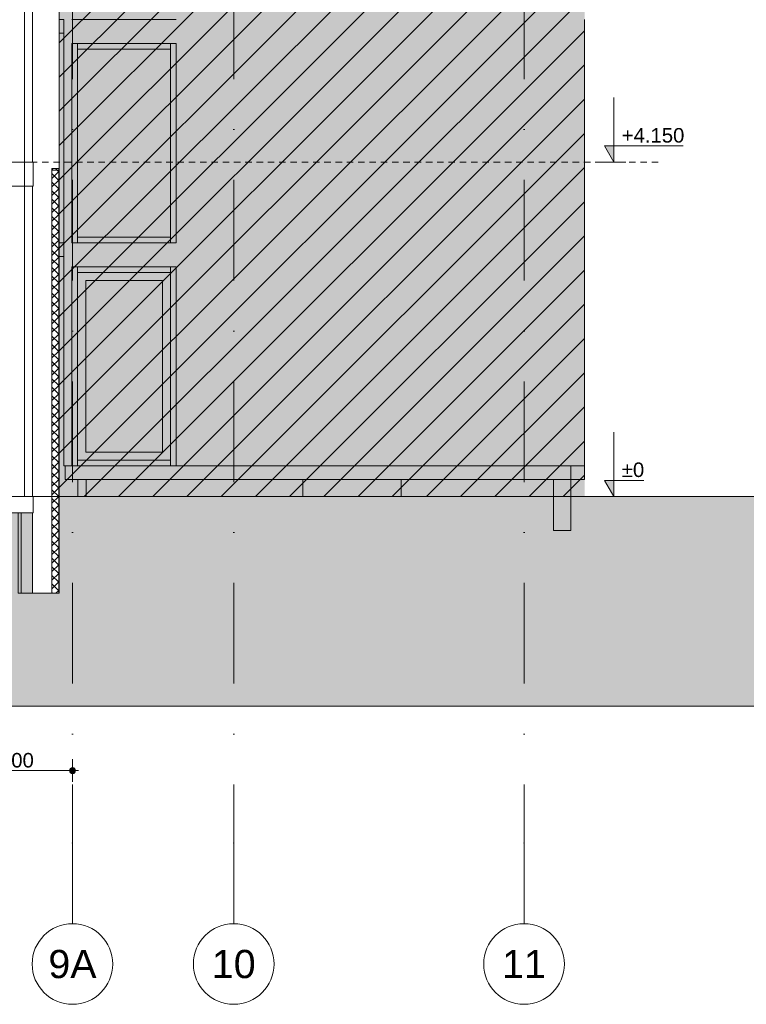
# Model space of a CAD drawing. Header units: millimetres. Extents: x -194 to 1012562, y 0 to 44349.
# Tile 73 of 97: x 358032 to 367043, y 0 to 12217. Entities that reach past the tile are written whole.
import ezdxf
from ezdxf.enums import TextEntityAlignment as Align

# ---------------------------------------------------------------- set-up
doc = ezdxf.new("R2010")
doc.units = ezdxf.units.MM
doc.header["$MEASUREMENT"] = 0
doc.linetypes.add('streep-punt', pattern=[2500, 1250, -625, 0, -625])
doc.linetypes.add('Super Small Dashed', pattern=[140, 80, -60])
for name, color, linetype in [('0 2D arcering', 7, 'Continuous'), ('21_0 NC Buitenwanden', 7, 'Continuous'), ('21_1 C Buitenwanden', 7, 'Continuous'), ('23 Vloeren', 7, 'Continuous'), ('23 Vloeren Laagscheidingslijnen', 7, 'Continuous'), ('Maatvoering 1_ 100', 7, 'Continuous'), ('Maatvoering 1_ 100 2D arcering', 7, 'Continuous'), ('New_0 2D arcering', 7, 'Continuous'), ('New_21_0 NC Buitenwanden', 7, 'Continuous'), ('New_21_0 NC Buitenwanden Doorsnede-arcering', 7, 'Continuous'), ('New_21_0 NC Buitenwanden Laagscheidingslijnen', 7, 'Continuous'), ('New_65 WBDBO', 7, 'Continuous'), ('New_A-WALL-____-OTLN.IFC Model', 7, 'Continuous'), ('New_IFC Appartementen', 7, 'Continuous'), ('Stramien', 7, 'Continuous')]:
    doc.layers.add(name, color=color, linetype=linetype)
doc.styles.add('GENERATED_STYLE_1', font='arial.ttf')
doc.linetypes.add('BRA - WBDBO  30', pattern='A,0,[2,DO.114 Doorsnedes1.Shx,S=27.777778,R=0,X=0,Y=-1.22125e-15],-3500,0', length=3500)
doc.dimstyles.new('GENERATED_STYLE__1', dxfattribs={"dimtxt": 179.999995, "dimasz": 142.5, "dimexe": 0.18, "dimexo": 0.0625, "dimgap": 0, "dimtad": 1, "dimdec": 0, "dimzin": 0, "dimdsep": 46, "dimtxsty": 'GENERATED_STYLE_1', "dimblk": 'ARROWHEAD_11', "dimblk1": 'ARROWHEAD_11', "dimblk2": 'ARROWHEAD_11', "dimcen": 0.09, "dimse1": 1, "dimse2": 1, "dimclrd": 2, "dimclre": 2, "dimclrt": 2, "dimadec": 1, "dimazin": 0, "dimtfac": 1, "dimtdec": 4, "dimtmove": 0, "dimatfit": 3, "dimfxl": 1, "dimtolj": 1, "dimtzin": 0, "dimarcsym": 0})
doc.dimstyles.new('GENERATED_STYLE__2', dxfattribs={"dimtxt": 179.999995, "dimasz": 142.5, "dimexe": 0.18, "dimexo": 0.0625, "dimgap": 0, "dimtad": 1, "dimtih": 1, "dimtoh": 1, "dimdec": 0, "dimzin": 0, "dimdsep": 46, "dimtxsty": 'GENERATED_STYLE_1', "dimblk": 'ARROWHEAD_11', "dimblk1": 'ARROWHEAD_11', "dimblk2": 'ARROWHEAD_11', "dimcen": 0.09, "dimclrd": 1, "dimclre": 1, "dimclrt": 2, "dimadec": 1, "dimazin": 0, "dimtfac": 1, "dimtdec": 4, "dimtmove": 0, "dimatfit": 3, "dimfxl": 1, "dimtolj": 1, "dimtzin": 0, "dimarcsym": 0})

# ---------------------------------------------------------------- blocks, each defined once
blk = doc.blocks.new('Section Element_1424_2', base_point=(328287, 6300))
at = {"layer": '23 Vloeren', "color": 3, "linetype": 'Continuous', "lineweight": 0}
for p, q in [((358193, 6300), (348823, 6300)), ((358193, 6100), (357303, 6100))]:
    blk.add_line(p, q, dxfattribs=at)
at = {"layer": '23 Vloeren Laagscheidingslijnen', "color": 3, "linetype": 'Continuous', "lineweight": 0}
for p, q in [((358198, 6300), (358193, 6300)), ((358198, 6300), (358198, 6100)), ((358198, 6100), (358193, 6100))]:
    blk.add_line(p, q, dxfattribs=at)
blk = doc.blocks.new('Section Element_1470_2', base_point=(328287, 6300))
at = {"layer": '21_1 C Buitenwanden', "color": 1, "linetype": 'Continuous', "lineweight": 0}
for p, q in [((358193, 10150), (358193, 6300)), ((358193, 6100), (358193, 5100)), ((358433, 5100), (358193, 5100))]:
    blk.add_line(p, q, dxfattribs=at)
blk = doc.blocks.new('Section Element_1473_2', base_point=(328287, 6300))
at = {"layer": '21_1 C Buitenwanden', "color": 1, "linetype": 'Continuous', "lineweight": 0}
for p, q in [((358523, 14990), (358523, 10370)), ((358193, 14790), (358193, 10450)), ((358523, 10350), (358433, 10350))]:
    blk.add_line(p, q, dxfattribs=at)
blk = doc.blocks.new('Section Element_1477_2', base_point=(328287, 6300))
at = {"layer": '21_0 NC Buitenwanden', "color": 2, "linetype": 'Continuous', "lineweight": 0}
for p, q in [((358052, 5100), (358052, 6100)), ((358193, 5100), (358052, 5100))]:
    blk.add_line(p, q, dxfattribs=at)
blk = doc.blocks.new('Section Element_1478_2', base_point=(328287, 6300))
at = {"layer": '21_0 NC Buitenwanden', "color": 2, "linetype": 'Continuous', "lineweight": 0}
for p, q in [((358013, 5100), (358013, 6100)), ((358052, 5100), (358013, 5100))]:
    blk.add_line(p, q, dxfattribs=at)
blk = doc.blocks.new('Section Element_1521_2', base_point=(328287, 6300))
at = {"layer": '23 Vloeren', "color": 2, "linetype": 'Continuous', "lineweight": 0}
for p, q in [((358193, 10450), (356863, 10450)), ((358193, 10150), (357093, 10150))]:
    blk.add_line(p, q, dxfattribs=at)
at = {"layer": '23 Vloeren Laagscheidingslijnen', "color": 2, "linetype": 'Continuous', "lineweight": 0}
for p, q in [((358198, 10450), (358193, 10450)), ((358198, 10150), (358193, 10150))]:
    blk.add_line(p, q, dxfattribs=at)
at = {"layer": '23 Vloeren Laagscheidingslijnen', "color": 2, "linetype": 'Continuous', "lineweight": 0, "flags": 128}
blk.add_lwpolyline([(358198, 10450), (358198, 10350), (358198, 10150)], dxfattribs=at)
blk = doc.blocks.new('Section Element_1619_2', base_point=(328287, 6300))
at = {"layer": 'New_IFC Appartementen', "color": 2, "linetype": 'Continuous', "lineweight": 0}
blk.add_line((365038, 12220), (365038, 9450), dxfattribs=at)
blk = doc.blocks.new('Section Element_1620_2', base_point=(328287, 6300))
at = {"layer": 'New_IFC Appartementen', "color": 1, "linetype": 'Continuous', "lineweight": 0}
for p, q in [((358523, 9450), (358578, 9450)), ((358523, 9280), (358578, 9280))]:
    blk.add_line(p, q, dxfattribs=at)
blk = doc.blocks.new('Section Element_1621_2', base_point=(328287, 6300))
at = {"layer": 'New_IFC Appartementen', "color": 2, "linetype": 'Continuous', "lineweight": 0}
for p in [(358578, 9450), (358580, 12050)]:
    blk.add_line(p, (358578, 12050), dxfattribs=at)
blk = doc.blocks.new('Section Element_1622_2', base_point=(328287, 6300))
at = {"layer": 'New_IFC Appartementen', "color": 2, "linetype": 'Continuous', "lineweight": 0}
for p, q in [((358580, 9450), (358580, 12220)), ((359972, 12220), (358678, 12220))]:
    blk.add_line(p, q, dxfattribs=at)
blk = doc.blocks.new('Section Element_1623_2', base_point=(328287, 6300))
at = {"layer": 'New_A-WALL-____-OTLN.IFC Model', "color": 1, "linetype": 'Continuous', "lineweight": 0}
for p, q in [((358678, 11920), (359972, 11920)), ((358678, 9450), (358678, 11920)), ((359972, 11920), (359972, 9450))]:
    blk.add_line(p, q, dxfattribs=at)
blk = doc.blocks.new('Section Element_1625_2', base_point=(328287, 6300))
at = {"layer": 'New_IFC Appartementen', "color": 2, "linetype": 'Continuous', "lineweight": 0}
for p, q in [((365039, 12214), (365039, 11926)), ((365039, 11920), (365039, 9450)), ((365039, 9450), (365038, 9450))]:
    blk.add_line(p, q, dxfattribs=at)
blk = doc.blocks.new('Section Element_1628_2', base_point=(328287, 6300))
at = {"layer": 'New_IFC Appartementen', "color": 2, "linetype": 'Continuous', "lineweight": 0}
for p, q in [((365037, 9450), (365038, 9450)), ((365038, 9450), (365038, 6680)), ((365038, 6680), (365037, 6680))]:
    blk.add_line(p, q, dxfattribs=at)
blk = doc.blocks.new('Section Element_1629_2', base_point=(328287, 6300))
at = {"layer": 'New_IFC Appartementen', "color": 2, "linetype": 'Continuous', "lineweight": 0}
for p, q in [((358580, 9450), (358578, 9450)), ((358578, 6680), (358578, 9450)), ((359972, 9450), (358678, 9450)), ((358678, 6680), (358578, 6680)), ((365037, 6680), (359972, 6680))]:
    blk.add_line(p, q, dxfattribs=at)
blk = doc.blocks.new('Section Element_1630_2', base_point=(328287, 6300))
at = {"layer": 'New_A-WALL-____-OTLN.IFC Model', "color": 1, "linetype": 'Continuous', "lineweight": 0}
for p, q in [((358678, 9150), (359972, 9150)), ((358678, 6680), (358678, 9150)), ((359972, 9150), (359972, 6680))]:
    blk.add_line(p, q, dxfattribs=at)
blk = doc.blocks.new('Section Element_1631_2', base_point=(328287, 6300))
at = {"layer": 'New_IFC Appartementen', "color": 1, "linetype": 'Continuous', "lineweight": 0}
for p, q in [((358598, 6510), (358598, 6680)), ((364867, 6510), (364867, 6680)), ((358598, 6510), (364867, 6510))]:
    blk.add_line(p, q, dxfattribs=at)
blk = doc.blocks.new('Section Element_1632_2', base_point=(328287, 6300))
at = {"layer": 'New_IFC Appartementen', "color": 2, "linetype": 'Continuous', "lineweight": 0}
for p, q in [((361542, 6510), (361542, 6300)), ((362762, 6510), (362762, 6300)), ((361542, 6300), (362762, 6300))]:
    blk.add_line(p, q, dxfattribs=at)
blk = doc.blocks.new('Section Element_1634_2', base_point=(328287, 6300))
at = {"layer": 'New_IFC Appartementen', "color": 9, "linetype": 'Continuous', "lineweight": 0}
for q in [(358748, 6680), (358751, 6750)]:
    blk.add_line((358748, 6750), q, dxfattribs=at)
blk = doc.blocks.new('Section Element_1635_2', base_point=(328287, 6300))
at = {"layer": 'New_IFC Appartementen', "color": 9, "linetype": 'Continuous', "lineweight": 0}
blk.add_line((358751, 9080), (358748, 9080), dxfattribs=at)
blk = doc.blocks.new('Section Element_1636_2', base_point=(328287, 6300))
at = {"layer": 'New_IFC Appartementen', "color": 9, "linetype": 'Continuous', "lineweight": 0}
for p, q in [((359902, 6680), (359902, 9150)), ((359972, 6680), (359972, 6680))]:
    blk.add_line(p, q, dxfattribs=at)
blk = doc.blocks.new('Section Element_1637_2', base_point=(328287, 6300))
at = {"layer": 'New_IFC Appartementen', "color": 9, "linetype": 'Continuous', "lineweight": 0}
for p, q in [((358748, 9150), (358748, 6680)), ((358681, 6680), (358678, 6680))]:
    blk.add_line(p, q, dxfattribs=at)
blk = doc.blocks.new('Section Element_1638_2', base_point=(328287, 6300))
at = {"layer": 'New_IFC Appartementen', "color": 9, "linetype": 'Continuous', "lineweight": 0}
blk.add_line((358748, 11850), (358748, 9450), dxfattribs=at)
blk = doc.blocks.new('Section Element_1639_2', base_point=(328287, 6300))
at = {"layer": 'New_IFC Appartementen', "color": 9, "linetype": 'Continuous', "lineweight": 0}
for q in [(358748, 9450), (359902, 9520)]:
    blk.add_line((358748, 9520), q, dxfattribs=at)
blk = doc.blocks.new('Section Element_1640_2', base_point=(328287, 6300))
at = {"layer": 'New_IFC Appartementen', "color": 9, "linetype": 'Continuous', "lineweight": 0}
blk.add_line((359902, 9450), (359902, 11920), dxfattribs=at)
blk = doc.blocks.new('Section Element_1641_2', base_point=(328287, 6300))
at = {"layer": 'New_IFC Appartementen', "color": 9, "linetype": 'Continuous', "lineweight": 0}
for p, q in [((358748, 11850), (358748, 11920)), ((359902, 11850), (359902, 11920)), ((359902, 11850), (358748, 11850))]:
    blk.add_line(p, q, dxfattribs=at)
blk = doc.blocks.new('Section Element_1643_2', base_point=(328287, 6300))
at = {"layer": 'New_IFC Appartementen', "color": 9, "linetype": 'Continuous', "lineweight": 0}
for p, q in [((358851, 8980), (359802, 8980)), ((358851, 6850), (358851, 8980)), ((359802, 8980), (359802, 6850)), ((359802, 6850), (358851, 6850))]:
    blk.add_line(p, q, dxfattribs=at)
blk = doc.blocks.new('Section Element_1644_2', base_point=(328287, 6300))
at = {"layer": 'New_IFC Appartementen', "color": 9, "linetype": 'Continuous', "lineweight": 0}
blk.add_line((359902, 9080), (358751, 9080), dxfattribs=at)
blk = doc.blocks.new('Section Element_1645_2', base_point=(328287, 6300))
at = {"layer": 'New_IFC Appartementen', "color": 9, "linetype": 'Continuous', "lineweight": 0}
for p, q in [((358751, 6750), (359902, 6750)), ((358751, 6680), (359902, 6680))]:
    blk.add_line(p, q, dxfattribs=at)
blk = doc.blocks.new('Section Element_1646_2', base_point=(328287, 6300))
at = {"layer": 'New_IFC Appartementen', "color": 9, "linetype": 'Continuous', "lineweight": 0}
for p, q in [((358681, 9150), (358681, 6680)), ((358751, 9150), (358751, 9080)), ((358751, 9080), (358751, 6750)), ((358751, 6750), (358751, 6680)), ((358751, 6680), (358681, 6680))]:
    blk.add_line(p, q, dxfattribs=at)
blk = doc.blocks.new('Section Element_1647_2', base_point=(328287, 6300))
at = {"layer": 'New_IFC Appartementen', "color": 9, "linetype": 'Continuous', "lineweight": 0}
for p, q in [((359902, 9080), (359902, 9150)), ((359902, 6750), (359902, 9080)), ((359902, 6680), (359902, 6750)), ((359902, 6680), (359972, 6680))]:
    blk.add_line(p, q, dxfattribs=at)
blk = doc.blocks.new('Section Element_1648_2', base_point=(328287, 6300))
at = {"layer": 'New_IFC Appartementen', "color": 2, "linetype": 'Continuous', "lineweight": 0}
for p, q in [((365038, 6680), (365038, 6510)), ((365038, 6510), (364868, 6510))]:
    blk.add_line(p, q, dxfattribs=at)
blk = doc.blocks.new('Section Element_1649_2', base_point=(328287, 6300))
at = {"layer": 'New_IFC Appartementen', "color": 2, "linetype": 'Continuous', "lineweight": 0}
for p, q in [((364868, 6680), (364868, 5880)), ((364654, 5880), (364654, 6510)), ((364868, 5880), (364654, 5880))]:
    blk.add_line(p, q, dxfattribs=at)
blk = doc.blocks.new('Section Element_1650_2', base_point=(328287, 6300))
at = {"layer": 'New_IFC Appartementen', "color": 1, "linetype": 'Continuous', "lineweight": 0}
for p, q in [((358755, 6300), (358755, 6510)), ((358855, 6300), (358855, 6510)), ((358755, 6300), (358758, 6300)), ((358758, 6300), (358769, 6300)), ((358769, 6300), (358785, 6300)), ((358785, 6300), (358805, 6300)), ((358805, 6300), (358824, 6300)), ((358824, 6300), (358840, 6300)), ((358840, 6300), (358851, 6300)), ((358851, 6300), (358855, 6300))]:
    blk.add_line(p, q, dxfattribs=at)
blk = doc.blocks.new('Section Element_1653_2', base_point=(328287, 6300))
at = {"layer": 'New_IFC Appartementen', "color": 1, "linetype": 'Continuous', "lineweight": 0}
for p, q in [((358523, 12220), (358578, 12220)), ((358523, 12050), (358578, 12050))]:
    blk.add_line(p, q, dxfattribs=at)
blk = doc.blocks.new('Section Element_1662_2', base_point=(328287, 6300))
at = {"layer": 'New_IFC Appartementen', "color": 1, "linetype": 'Continuous', "lineweight": 0}
for p, q in [((365038, 12220), (365039, 12220)), ((365039, 12220), (365039, 12214)), ((365039, 12214), (365038, 12212)), ((365038, 11928), (365039, 11926)), ((365039, 11920), (365038, 11920)), ((365039, 11926), (365039, 11920))]:
    blk.add_line(p, q, dxfattribs=at)
blk = doc.blocks.new('Section Element_1795_2', base_point=(328287, 6300))
at = {"layer": 'New_21_0 NC Buitenwanden Doorsnede-arcering', "linetype": 'Continuous', "lineweight": 0, "true_color": 0x000000}
h = blk.add_hatch(dxfattribs=at)
h.set_pattern_fill('415_Isolatie_ruit_0002', color=18, style=0, pattern_type=2)
h.set_pattern_definition([(315, (328286.5, 6300), (53.033, 53.033), []), (45, (328286.5, 6300), (-53.033, 53.033), [])])
h.paths.add_polyline_path([(358433, 5100), (358517, 5100), (358517, 10370), (358433, 10370)])
at = {"layer": 'New_21_0 NC Buitenwanden', "color": 1, "linetype": 'Continuous', "lineweight": 0}
for p, q in [((358433, 10370), (358433, 10350)), ((358523, 10370), (358517, 10370)), ((358523, 10350), (358523, 5100)), ((358523, 5100), (358517, 5100))]:
    blk.add_line(p, q, dxfattribs=at)
at = {"layer": 'New_21_0 NC Buitenwanden', "color": 9, "linetype": 'Continuous', "lineweight": 0}
for p, q in [((358517, 10370), (358433, 10370)), ((358517, 5100), (358433, 5100))]:
    blk.add_line(p, q, dxfattribs=at)
at = {"layer": 'New_21_0 NC Buitenwanden Laagscheidingslijnen', "color": 1, "linetype": 'Continuous', "lineweight": 0}
for p, q in [((358433, 10350), (358433, 5100)), ((358523, 10370), (358523, 10350))]:
    blk.add_line(p, q, dxfattribs=at)
at = {"layer": 'New_21_0 NC Buitenwanden Laagscheidingslijnen', "color": 9, "linetype": 'Continuous', "lineweight": 0}
blk.add_line((358517, 10370), (358517, 5100), dxfattribs=at)
blk = doc.blocks.new('*D1885', base_point=(328287, 6300))
at = {"layer": 'Maatvoering 1_ 100 2D arcering', "linetype": 'Continuous', "lineweight": 0}
for points in [[(357049, 2900), (357052, 2886), (357060, 2873), (357072, 2865), (357087, 2863), (357101, 2865), (357113, 2873), (357121, 2886), (357124, 2900), (357121, 2914), (357113, 2927), (357101, 2935), (357087, 2938), (357072, 2935), (357060, 2927), (357052, 2914)], [(358649, 2900), (358652, 2886), (358660, 2873), (358672, 2865), (358687, 2863), (358701, 2865), (358713, 2873), (358721, 2886), (358724, 2900), (358721, 2914), (358713, 2927), (358701, 2935), (358687, 2938), (358672, 2935), (358660, 2927), (358652, 2914)]]:
    blk.add_hatch(color=1, dxfattribs=at).paths.add_polyline_path(points)
at = {"layer": 'Maatvoering 1_ 100', "color": 1, "linetype": 'Continuous', "lineweight": 0}
for p, q in [((357087, 2938), (357087, 3041)), ((358687, 2938), (358687, 3041)), ((357087, 2759), (357087, 2863)), ((357124, 2900), (358649, 2900)), ((358687, 2759), (358687, 2863)), ((358724, 2900), (358762, 2900))]:
    blk.add_line(p, q, dxfattribs=at)
for centre in [(357087, 2900), (358687, 2900)]:
    blk.add_circle(centre, 37.5, dxfattribs=at)
at = {"layer": 'Maatvoering 1_ 100', "color": 2, "lineweight": 0, "insert": (357578, 2936), "char_height": 180, "attachment_point": 7, "style": 'GENERATED_STYLE_1'}
blk.add_mtext('\\A1;{\\pql;\\fArial|b0|i0|c0|p0;\\W1.000000;1.600}', dxfattribs=at)
blk = doc.blocks.new('ARROWHEAD_11')
at = {"color": 0, "linetype": 'Continuous', "lineweight": 0}
blk.add_line((0, 0), (-1, 0), dxfattribs=at)
at = {"color": 0, "linetype": 'Continuous', "lineweight": 0, "const_width": 0.25, "flags": 128}
blk.add_lwpolyline([(-0.125, 0, 1), (0.125, 0, 1)], format="xyb", close=True, dxfattribs=at)
blk = doc.blocks.new('Dimension_3_2', base_point=(365399, 6300))
at = {"layer": 'Maatvoering 1_ 100 2D arcering', "linetype": 'Continuous', "lineweight": 0}
for points in [[(365399, 14990), (365399, 15190), (365283, 15190)], [(365399, 10450), (365399, 10650), (365283, 10650)], [(365399, 6300), (365399, 6500), (365283, 6500)]]:
    blk.add_hatch(color=1, dxfattribs=at).paths.add_polyline_path(points)
at = {"layer": 'Maatvoering 1_ 100', "color": 1, "linetype": 'Continuous', "lineweight": 0}
for p, q in [((365399, 14990), (365399, 15790)), ((365399, 14990), (365283, 15190)), ((365283, 15190), (365399, 15190)), ((365399, 15190), (366261, 15190)), ((365399, 10450), (365399, 11250)), ((365399, 10450), (365283, 10650)), ((365283, 10650), (365399, 10650)), ((365399, 10650), (366261, 10650)), ((365399, 6300), (365399, 7100)), ((365399, 6300), (365283, 6500)), ((365283, 6500), (365399, 6500)), ((365399, 6500), (365772, 6500))]:
    blk.add_line(p, q, dxfattribs=at)
at = {"layer": 'Maatvoering 1_ 100', "color": 2, "linetype": 'Continuous', "lineweight": 0}
for p, q in [((365399, 14990), (365249, 14990)), ((365399, 14990), (365549, 14990)), ((365399, 10450), (365249, 10450)), ((365399, 10450), (365549, 10450)), ((365399, 6300), (365249, 6300)), ((365399, 6300), (365549, 6300))]:
    blk.add_line(p, q, dxfattribs=at)
at = {"layer": 'Maatvoering 1_ 100', "color": 2, "lineweight": 0, "char_height": 180, "attachment_point": 7, "style": 'GENERATED_STYLE_1'}
for s, insert in [('\\A1;{\\pql;\\fArial|b0|i0|c0|p0;\\W1.000000;+8.690}', (365499, 15230)), ('\\A1;{\\pql;\\fArial|b0|i0|c0|p0;\\W1.000000;+4.150}', (365499, 10690)), ('\\A1;{\\pql;\\fArial|b0|i0|c0|p0;\\W1.000000;±0}', (365499, 6540))]:
    blk.add_mtext(s, dxfattribs=dict(at, insert=insert))
blk = doc.blocks.new('*D1887', base_point=(328287, 6300))
at = {"layer": 'Maatvoering 1_ 100 2D arcering', "linetype": 'Continuous', "lineweight": 0}
for points in [[(356206, 10150), (356209, 10136), (356217, 10123), (356229, 10115), (356243, 10113), (356258, 10115), (356270, 10123), (356278, 10136), (356281, 10150), (356278, 10164), (356270, 10177), (356258, 10185), (356243, 10188), (356229, 10185), (356217, 10177), (356209, 10164)], [(356206, 6300), (356209, 6286), (356217, 6273), (356229, 6265), (356243, 6263), (356258, 6265), (356270, 6273), (356278, 6286), (356281, 6300), (356278, 6314), (356270, 6327), (356258, 6335), (356243, 6338), (356229, 6335), (356217, 6327), (356209, 6314)]]:
    blk.add_hatch(color=1, dxfattribs=at).paths.add_polyline_path(points)
at = {"layer": 'Maatvoering 1_ 100', "color": 2, "linetype": 'Continuous', "lineweight": 0}
for p, q in [((356206, 10150), (356103, 10150)), ((356243, 10188), (356243, 10225)), ((356384, 10150), (356281, 10150)), ((356243, 6338), (356243, 10113)), ((356206, 6300), (356103, 6300)), ((356243, 6225), (356243, 6263)), ((356384, 6300), (356281, 6300))]:
    blk.add_line(p, q, dxfattribs=at)
at = {"layer": 'Maatvoering 1_ 100', "color": 1, "linetype": 'Continuous', "lineweight": 0}
for centre in [(356243, 10150), (356243, 6300)]:
    blk.add_circle(centre, 37.5, dxfattribs=at)
at = {"layer": 'Maatvoering 1_ 100', "color": 2, "lineweight": 0, "insert": (356207, 7916), "char_height": 180, "attachment_point": 7, "rotation": 90, "style": 'GENERATED_STYLE_1'}
blk.add_mtext('\\A1;{\\pql;\\fArial|b0|i0|c0|p0;\\W1.000000;3.850}', dxfattribs=at)
blk = doc.blocks.new('*D1888', base_point=(328287, 6300))
at = {"layer": 'Maatvoering 1_ 100 2D arcering', "linetype": 'Continuous', "lineweight": 0}
for points in [[(356206, 14790), (356209, 14776), (356217, 14763), (356229, 14755), (356243, 14753), (356258, 14755), (356270, 14763), (356278, 14776), (356281, 14790), (356278, 14804), (356270, 14817), (356258, 14825), (356243, 14828), (356229, 14825), (356217, 14817), (356209, 14804)], [(356206, 10450), (356209, 10436), (356217, 10423), (356229, 10415), (356243, 10413), (356258, 10415), (356270, 10423), (356278, 10436), (356281, 10450), (356278, 10464), (356270, 10477), (356258, 10485), (356243, 10488), (356229, 10485), (356217, 10477), (356209, 10464)]]:
    blk.add_hatch(color=1, dxfattribs=at).paths.add_polyline_path(points)
at = {"layer": 'Maatvoering 1_ 100', "color": 2, "linetype": 'Continuous', "lineweight": 0}
for p, q in [((356206, 14790), (356103, 14790)), ((356243, 14828), (356243, 14865)), ((356384, 14790), (356281, 14790)), ((356243, 10488), (356243, 14753)), ((356206, 10450), (356103, 10450)), ((356243, 10375), (356243, 10413)), ((356384, 10450), (356281, 10450))]:
    blk.add_line(p, q, dxfattribs=at)
at = {"layer": 'Maatvoering 1_ 100', "color": 1, "linetype": 'Continuous', "lineweight": 0}
for centre in [(356243, 14790), (356243, 10450)]:
    blk.add_circle(centre, 37.5, dxfattribs=at)
at = {"layer": 'Maatvoering 1_ 100', "color": 2, "lineweight": 0, "insert": (356207, 12311), "char_height": 180, "attachment_point": 7, "rotation": 90, "style": 'GENERATED_STYLE_1'}
blk.add_mtext('\\A1;{\\pql;\\fArial|b0|i0|c0|p0;\\W1.000000;4.340}', dxfattribs=at)
blk = doc.blocks.new('Standard grid marker[50]_2', base_point=(358687, 36230))
at = {"layer": 'Stramien', "color": 1, "linetype": 'streep-punt', "lineweight": 0}
for p, q in [((358687, 35230), (358687, 2000)), ((358687, 2000), (358687, 1000))]:
    blk.add_line(p, q, dxfattribs=at)
at = {"layer": 'Stramien', "color": 2, "linetype": 'Continuous', "lineweight": 0, "flags": 128}
blk.add_lwpolyline([(358687, 0, 1), (358687, 1000, 1)], format="xyb", close=True, dxfattribs=at)
at = {"layer": 'Stramien', "color": 1, "linetype": 'streep-punt', "lineweight": 0}
blk.add_point((358687, 2000), dxfattribs=at)
blk.add_point((358687, 2000), dxfattribs=at)
at = {"layer": 'Stramien', "color": 2, "lineweight": 0, "style": 'GENERATED_STYLE_1'}
blk.add_attdef('AC_MarkerText_1', text='', height=350, rotation=360, dxfattribs=at).set_placement((358687, 675), align=Align.TOP_CENTER)
blk = doc.blocks.new('Standard grid marker[52]_2', base_point=(360687, 36230))
at = {"layer": 'Stramien', "color": 1, "linetype": 'streep-punt', "lineweight": 0}
for p, q in [((360687, 35230), (360687, 2000)), ((360687, 2000), (360687, 1000))]:
    blk.add_line(p, q, dxfattribs=at)
at = {"layer": 'Stramien', "color": 2, "linetype": 'Continuous', "lineweight": 0, "flags": 128}
blk.add_lwpolyline([(360687, 0, 1), (360687, 1000, 1)], format="xyb", close=True, dxfattribs=at)
at = {"layer": 'Stramien', "color": 1, "linetype": 'streep-punt', "lineweight": 0}
blk.add_point((360687, 2000), dxfattribs=at)
blk.add_point((360687, 2000), dxfattribs=at)
at = {"layer": 'Stramien', "color": 2, "lineweight": 0, "style": 'GENERATED_STYLE_1'}
blk.add_attdef('AC_MarkerText_1', text='', height=350, rotation=360, dxfattribs=at).set_placement((360687, 675), align=Align.TOP_CENTER)
blk = doc.blocks.new('Standard grid marker[53]_2', base_point=(364287, 36230))
at = {"layer": 'Stramien', "color": 1, "linetype": 'streep-punt', "lineweight": 0}
for p, q in [((364287, 35230), (364287, 2000)), ((364287, 2000), (364287, 1000))]:
    blk.add_line(p, q, dxfattribs=at)
at = {"layer": 'Stramien', "color": 2, "linetype": 'Continuous', "lineweight": 0, "flags": 128}
blk.add_lwpolyline([(364287, 0, 1), (364287, 1000, 1)], format="xyb", close=True, dxfattribs=at)
at = {"layer": 'Stramien', "color": 1, "linetype": 'streep-punt', "lineweight": 0}
blk.add_point((364287, 2000), dxfattribs=at)
blk.add_point((364287, 2000), dxfattribs=at)
at = {"layer": 'Stramien', "color": 2, "lineweight": 0, "style": 'GENERATED_STYLE_1'}
blk.add_attdef('AC_MarkerText_1', text='', height=350, rotation=360, dxfattribs=at).set_placement((364287, 675), align=Align.TOP_CENTER)

msp = doc.modelspace()

# ---------------------------------------------------------------- hatches: boundary and pattern name
at = {"layer": '0 2D arcering', "linetype": 'Continuous', "lineweight": 0, "true_color": 0x636f72}
msp.add_hatch(color=251, dxfattribs=at).paths.add_polyline_path([(327749.8, 9575), (348492.5, 9575), (348492.5, 5100), (348822.5, 5100), (348822.5, 6100), (349712.5, 6100), (349712.5, 4400), (357302.5, 4400), (357302.5, 6100), (358192.5, 6100), (358192.5, 5100), (358522.5, 5100), (358522.5, 6300), (386216.5, 6300), (386216.5, 3700), (305447.5, 3700), (305447.5, 8256.4)])
at = {"layer": 'New_0 2D arcering', "linetype": 'Continuous', "lineweight": 0, "true_color": 0x3c4244}
h = msp.add_hatch(dxfattribs=at)
h.set_pattern_fill('940_Diagonaal_300_0002', color=149, style=0, pattern_type=2)
h.set_pattern_definition([(45, (328286.5, 6300), (-212.132, 212.132), [])])
h.paths.add_polyline_path([(345428.5, 26070), (345428.5, 14990), (348492.5, 14990), (358522.5, 14990), (358522.5, 6300), (365037.5, 6300), (365037.5, 31230), (359971.5, 31230), (359971.5, 30370), (358522.5, 30370), (358522.5, 30630), (356132.6, 30630), (349917.6, 30630), (348492.5, 30630), (348492.5, 29595), (348462.5, 29595), (348462.5, 29570), (348492.5, 29570), (348492.5, 26595), (348462.5, 26595), (348462.5, 26570), (348492.5, 26570), (348492.5, 26270), (345578.5, 26270), (345578.5, 26070)])
h.paths.add_polyline_path([(357022.5, 29595), (357052.5, 29595), (357052.5, 29570), (357022.5, 29570)], flags=0)
h.paths.add_polyline_path([(357052.5, 29320), (357022.5, 29320), (357022.5, 29345), (357052.5, 29345)], flags=0)
at = {"layer": 'New_0 2D arcering', "linetype": 'Continuous', "lineweight": 0, "true_color": 0x686b6c}
h = msp.add_hatch(color=251, dxfattribs=at)
h.paths.add_polyline_path([(345428.5, 26070), (345428.5, 14990), (348492.5, 14990), (358522.5, 14990), (358522.5, 6300), (365037.5, 6300), (365037.5, 31230), (359971.5, 31230), (359971.5, 30370), (358522.5, 30370), (358522.5, 30630), (356132.6, 30630), (349917.6, 30630), (348492.5, 30630), (348492.5, 29595), (348462.5, 29595), (348462.5, 29570), (348492.5, 29570), (348492.5, 26595), (348462.5, 26595), (348462.5, 26570), (348492.5, 26570), (348492.5, 26270), (345578.5, 26270), (345578.5, 26070)])
h.paths.add_polyline_path([(357022.5, 29595), (357052.5, 29595), (357052.5, 29570), (357022.5, 29570)], flags=0)
h.paths.add_polyline_path([(357052.5, 29320), (357022.5, 29320), (357022.5, 29345), (357052.5, 29345)], flags=0)

# ---------------------------------------------------------------- linework, layer by layer
at = {"color": 8, "linetype": 'Super Small Dashed', "lineweight": 0, "true_color": 0x778488, "flags": 128}
msp.add_lwpolyline([(365949.5, 10450), (358192.5, 10450)], dxfattribs=at)
msp.add_lwpolyline([(365949.5, 10450), (358192.5, 10450)], dxfattribs=at)
at = {"color": 149, "linetype": 'Continuous', "lineweight": 0, "true_color": 0x3c4244, "flags": 128}
msp.add_lwpolyline([(264704.1, 6300), (404568.8, 6300)], dxfattribs=at)
at = {"layer": '0 2D arcering', "color": 9, "linetype": 'Continuous', "lineweight": 0, "flags": 128}
msp.add_lwpolyline([(327749.8, 9575), (348492.5, 9575), (348492.5, 5100), (348822.5, 5100), (348822.5, 6100), (349712.5, 6100), (349712.5, 4400), (357302.5, 4400), (357302.5, 6100), (358192.5, 6100), (358192.5, 5100), (358522.5, 5100), (358522.5, 6300), (386216.5, 6300), (386216.5, 3700), (305447.5, 3700), (305447.5, 8256.4)], close=True, dxfattribs=at)
at = {"layer": 'New_65 WBDBO', "color": 1, "linetype": 'BRA - WBDBO  30', "lineweight": 0}
msp.add_lwpolyline([(358092.5, 6300), (358092.5, 17760)], dxfattribs=at)

# ---------------------------------------------------------------- block references
at = {"layer": '21_0 NC Buitenwanden', "lineweight": 0}
for name in ['Section Element_1478_2', 'Section Element_1477_2']:
    msp.add_blockref(name, (328286.5, 6300), dxfattribs=at)
at = {"layer": '21_1 C Buitenwanden', "lineweight": 0}
for name in ['Section Element_1473_2', 'Section Element_1470_2']:
    msp.add_blockref(name, (328286.5, 6300), dxfattribs=at)
at = {"layer": '23 Vloeren', "lineweight": 0}
for name in ['Section Element_1521_2', 'Section Element_1424_2']:
    msp.add_blockref(name, (328286.5, 6300), dxfattribs=at)
at = {"layer": 'Maatvoering 1_ 100', "color": 2, "linetype": 'Continuous', "lineweight": 0}
msp.add_blockref('Dimension_3_2', (365399, 6300), dxfattribs=at)
at = {"layer": 'New_21_0 NC Buitenwanden', "lineweight": 0}
msp.add_blockref('Section Element_1795_2', (328286.5, 6300), dxfattribs=at)
at = {"layer": 'New_A-WALL-____-OTLN.IFC Model', "lineweight": 0}
for name in ['Section Element_1623_2', 'Section Element_1630_2']:
    msp.add_blockref(name, (328286.5, 6300), dxfattribs=at)
at = {"layer": 'New_IFC Appartementen', "lineweight": 0}
for name in ['Section Element_1653_2', 'Section Element_1622_2', 'Section Element_1619_2', 'Section Element_1662_2', 'Section Element_1625_2', 'Section Element_1621_2', 'Section Element_1641_2', 'Section Element_1640_2', 'Section Element_1638_2', 'Section Element_1620_2', 'Section Element_1629_2', 'Section Element_1639_2', 'Section Element_1628_2', 'Section Element_1637_2', 'Section Element_1646_2', 'Section Element_1635_2', 'Section Element_1644_2', 'Section Element_1636_2', 'Section Element_1647_2', 'Section Element_1643_2', 'Section Element_1634_2', 'Section Element_1645_2', 'Section Element_1631_2', 'Section Element_1649_2', 'Section Element_1648_2', 'Section Element_1650_2', 'Section Element_1632_2']:
    msp.add_blockref(name, (328286.5, 6300), dxfattribs=at)
at = {"layer": 'Stramien', "color": 1, "linetype": 'Continuous', "lineweight": 0}
for name, p, values in [('Standard grid marker[50]_2', (358686.5, 36230), {'AC_MarkerText_1': '9A'}), ('Standard grid marker[52]_2', (360686.5, 36230), {'AC_MarkerText_1': '10'}), ('Standard grid marker[53]_2', (364286.5, 36230), {'AC_MarkerText_1': '11'})]:
    msp.add_blockref(name, p, dxfattribs=at).add_auto_attribs(values)

# ---------------------------------------------------------------- dimensions: what is measured, and where the dimension line sits
at = {"layer": 'Maatvoering 1_ 100', "color": 2, "linetype": 'Continuous', "lineweight": 0}
for base, p1, p2, picture, middle in [((356243.4, 14790), (358192.5, 10450), (358192.5, 14790), '*D1888', (356117.4, 12612.6)), ((356243.4, 10150), (358203, 6300), (358203, 10150), '*D1887', (356117.4, 8217.6))]:
    dim = msp.add_linear_dim(base=base, p1=p1, p2=p2, angle=90, dimstyle='GENERATED_STYLE__1', dxfattribs=at)
    dim.commit()
    dim.dimension.update_dxf_attribs({"geometry": picture, "text_midpoint": middle, "dimtype": 160, "text_rotation": 90})
at = {"layer": 'Maatvoering 1_ 100', "color": 1, "linetype": 'Continuous', "lineweight": 0}
dim = msp.add_linear_dim(base=(358686.5, 2900), p1=(357086.5, 3270), p2=(358686.5, 3352.8), dimstyle='GENERATED_STYLE__2', dxfattribs=at)
dim.commit()
dim.dimension.update_dxf_attribs({"geometry": '*D1885', "text_midpoint": (357879.1, 3026), "dimtype": 160})

doc.saveas('drawing.dxf')
